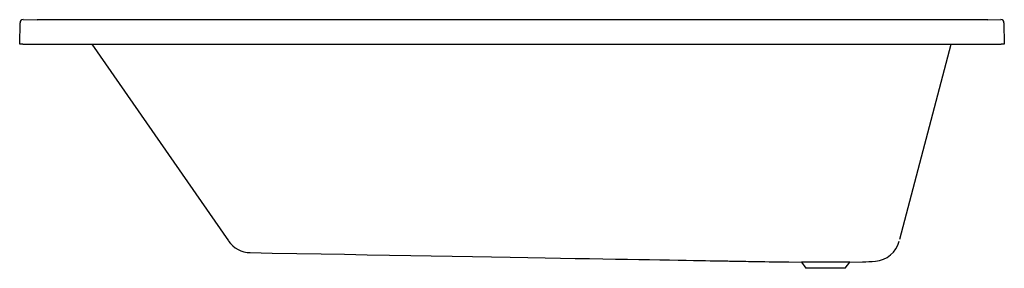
# Model space of a CAD drawing. Header units: millimetres. Extents: x 5342.89 to 5344.49, y 4254.09 to 4254.5.
import ezdxf

# ---------------------------------------------------------------- set-up
doc = ezdxf.new("R2010")
doc.units = ezdxf.units.MM
doc.layers.add('SANINDUSA', color=3, linetype='Continuous')

msp = doc.modelspace()

# ---------------------------------------------------------------- linework, layer by layer
at = {"layer": 'SANINDUSA'}
for p, q in [((5342.8893, 4254.4589), (5342.8899, 4254.494)), ((5342.895, 4254.4989), (5342.9175, 4254.4988)), ((5344.4637, 4254.4988), (5342.9175, 4254.4988)), ((5344.4637, 4254.4988), (5344.485, 4254.4989)), ((5344.4901, 4254.494), (5344.4907, 4254.4589)), ((5342.8943, 4254.4589), (5342.8893, 4254.4589)), ((5342.8943, 4254.4589), (5344.4857, 4254.4589)), ((5343.0067, 4254.4589), (5343.2289, 4254.1387)), ((5344.3208, 4254.1416), (5344.4041, 4254.4589)), ((5344.4907, 4254.4589), (5344.4857, 4254.4589)), ((5344.14, 4254.1049), (5344.1608, 4254.1041)), ((5344.1608, 4254.1041), (5344.1679, 4254.0942)), ((5344.2392, 4254.1041), (5344.1608, 4254.1041)), ((5344.2321, 4254.0942), (5344.1679, 4254.0942)), ((5344.2321, 4254.0942), (5344.2392, 4254.1041)), ((5344.2392, 4254.1041), (5344.26, 4254.1049))]:
    msp.add_line(p, q, dxfattribs=at)
at = {"layer": 'SANINDUSA', "linetype": 'Continuous'}
msp.add_line((5344.4907, 4254.4589), (5344.4857, 4254.4589), dxfattribs=at)
at = {"layer": 'SANINDUSA'}
msp.add_lwpolyline([(5343.2643, 4254.1197), (5343.2998, 4254.1191), (5343.3402, 4254.1184), (5343.3795, 4254.1177), (5343.4177, 4254.117), (5343.4547, 4254.1164), (5343.4905, 4254.1157), (5343.5253, 4254.1151), (5343.5588, 4254.1145), (5343.5928, 4254.1139), (5343.6255, 4254.1134), (5343.6569, 4254.1128), (5343.6871, 4254.1123), (5343.716, 4254.1118), (5343.7437, 4254.1113), (5343.7689, 4254.1109), (5343.793, 4254.1104), (5343.816, 4254.11), (5343.8378, 4254.1097), (5343.8584, 4254.1093), (5343.8779, 4254.109), (5343.8963, 4254.1086), (5343.9135, 4254.1083), (5343.9304, 4254.108), (5343.9459, 4254.1078), (5343.9602, 4254.1075), (5343.9733, 4254.1073), (5343.9851, 4254.1071), (5343.9956, 4254.1069), (5344.0045, 4254.1067), (5344.0123, 4254.1066), (5344.0189, 4254.1065), (5344.0243, 4254.1064), (5344.0278, 4254.1064), (5344.031, 4254.1063), (5344.0346, 4254.1062), (5344.0387, 4254.1062), (5344.0412, 4254.1061), (5344.044, 4254.106), (5344.0469, 4254.106), (5344.05, 4254.1059), (5344.0516, 4254.1059), (5344.0534, 4254.1059), (5344.0553, 4254.1058), (5344.0574, 4254.1058), (5344.0602, 4254.1058), (5344.0632, 4254.1057), (5344.0661, 4254.1057), (5344.0704, 4254.1056), (5344.0744, 4254.1055), (5344.0787, 4254.1054), (5344.0835, 4254.1053), (5344.0889, 4254.1052), (5344.0948, 4254.1052), (5344.1012, 4254.1051), (5344.1082, 4254.105), (5344.1167, 4254.1049), (5344.1241, 4254.1049), (5344.1304, 4254.1049), (5344.1357, 4254.1049), (5344.1398, 4254.1049), (5344.14, 4254.1049)], dxfattribs=at)
for centre, radius, start, end in [((5342.8949, 4254.4939), 0.005, 89.4636, 178.9985), ((5344.4851, 4254.4939), 0.005, 1.0016, 90.6104), ((5343.2651, 4254.1637), 0.044, 214.7549, 269.0194), ((5344.2774, 4254.1496), 0.044, 274.9171, 345.2874), ((5344.2613, 4254.3183), 0.2134, 269.649, 275.3276)]:
    msp.add_arc(centre, radius, start, end, dxfattribs=at)

doc.saveas('drawing.dxf')
